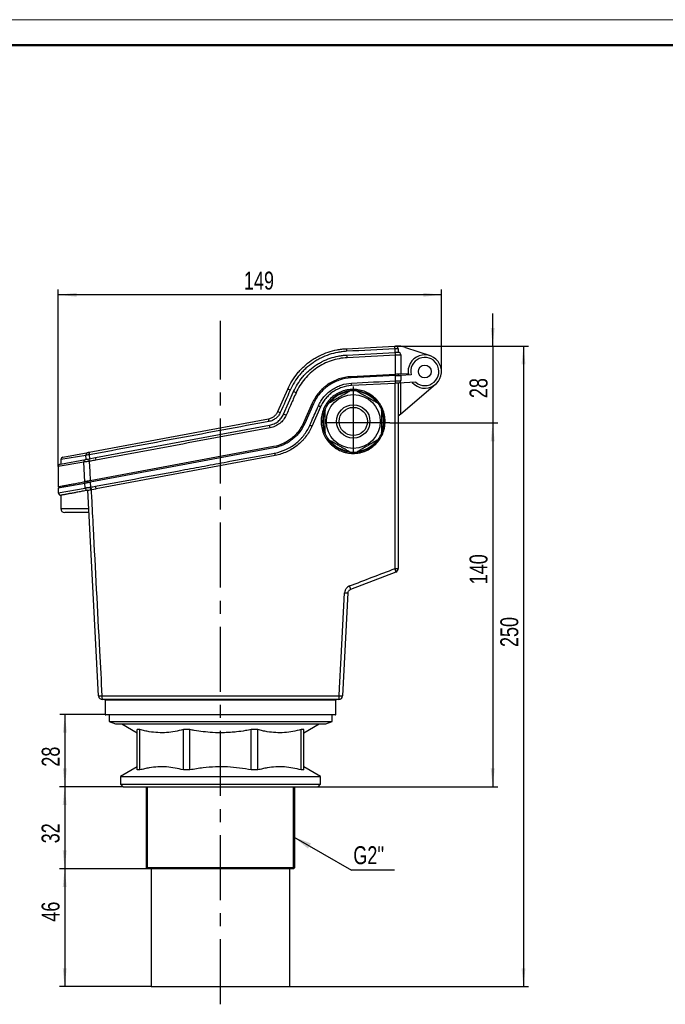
# Model space of a CAD drawing. Header units: millimetres. Extents: x 0 to 420, y 0 to 297.
# Tile 3 of 6: x 168 to 294, y 105 to 297. Entities that reach past the tile are written whole.
import ezdxf

# ---------------------------------------------------------------- set-up
doc = ezdxf.new("R2010")
doc.units = ezdxf.units.MM
doc.header["$PDSIZE"] = -1
doc.linetypes.add('CENTERX2', pattern=[20.32, 12.7, -2.54, 2.54, -2.54])
doc.layers.add('ОСЕВЫЕ', color=7, linetype='Continuous')
doc.styles.add('SLDTEXTSTYLE4', font='TXT', dxfattribs={"width": 0.75})
doc.dimstyles.new('SLDDIMSTYLE0', dxfattribs={"dimtxt": 3.5, "dimasz": 3.556, "dimexe": 0, "dimexo": 0.0625, "dimgap": 0.875, "dimtad": 1, "dimdec": 0, "dimlfac": 2, "dimrnd": 1e-09, "dimzin": 12, "dimdsep": 46, "dimtxsty": 'SLDTEXTSTYLE4', "dimsah": 1, "dimcen": 0.09, "dimadec": 0, "dimazin": 3, "dimtfac": 1, "dimtdec": 0, "dimtofl": 0, "dimtmove": 0, "dimatfit": 3, "dimfxl": 0, "dimfrac": 2, "dimtolj": 1, "dimtzin": 12, "dimarcsym": 0})
doc.dimstyles.new('SLDDIMSTYLE1', dxfattribs={"dimtxt": 3.5, "dimasz": 3.556, "dimexe": 0, "dimexo": 0.0625, "dimgap": 0.875, "dimtad": 1, "dimdec": 0, "dimlfac": 2, "dimrnd": 1e-09, "dimzin": 12, "dimdsep": 46, "dimtxsty": 'SLDTEXTSTYLE4', "dimsah": 1, "dimcen": 0.09, "dimadec": 0, "dimazin": 3, "dimtfac": 1, "dimtdec": 0, "dimtmove": 0, "dimatfit": 0, "dimfxl": 0, "dimfrac": 2, "dimtolj": 1, "dimtzin": 12, "dimarcsym": 0})
doc.dimstyles.new('SLDDIMSTYLE2', dxfattribs={"dimtxt": 0.18, "dimasz": 3.556, "dimexe": 0, "dimexo": 0.0625, "dimgap": 0, "dimtad": 0, "dimtih": 1, "dimtoh": 1, "dimdec": 0, "dimrnd": 1e-09, "dimzin": 0, "dimdsep": 46, "dimtxsty": 'Standard', "dimsah": 1, "dimcen": 0.09, "dimadec": 0, "dimazin": 0, "dimtfac": 3.556, "dimtdec": 0, "dimtofl": 0, "dimtmove": 0, "dimatfit": 3, "dimfxl": 0, "dimfrac": 2, "dimtolj": 1, "dimtzin": 0, "dimarcsym": 0})

# ---------------------------------------------------------------- blocks, each defined once
blk = doc.blocks.new('_D')
at = {"layer": 'ОСЕВЫЕ'}
for p, q in [((175.79, 209.81), (175.79, 244.34)), ((250.49, 228.37), (250.49, 244.34)), ((250.49, 243.34), (175.79, 243.34))]:
    blk.add_line(p, q, dxfattribs=at)
for points in [[(175.79, 243.34), (179.35, 242.95), (179.35, 243.72)], [(250.49, 243.34), (246.93, 243.72), (246.93, 242.95)]]:
    blk.add_solid(points, dxfattribs=at)
at = {"layer": 'ОСЕВЫЕ', "insert": (211.99, 247.85), "char_height": 3.5, "attachment_point": 1, "style": 'SLDTEXTSTYLE4'}
blk.add_mtext('149', dxfattribs=at)
blk = doc.blocks.new('_D_1')
at = {"layer": 'ОСЕВЫЕ'}
for p, q in [((260.49, 233.32), (260.49, 239.67)), ((241.53, 233.32), (261.49, 233.32)), ((260.49, 233.32), (260.49, 218.33)), ((240.46, 218.33), (261.49, 218.33)), ((260.49, 218.33), (260.49, 211.98))]:
    blk.add_line(p, q, dxfattribs=at)
for points in [[(260.49, 233.32), (260.87, 236.88), (260.1, 236.88)], [(260.49, 218.33), (260.1, 214.77), (260.87, 214.77)]]:
    blk.add_solid(points, dxfattribs=at)
at = {"layer": 'ОСЕВЫЕ', "insert": (255.97, 223.18), "char_height": 3.5, "attachment_point": 1, "rotation": 90, "style": 'SLDTEXTSTYLE4'}
blk.add_mtext('28', dxfattribs=at)
blk = doc.blocks.new('_D_2')
at = {"layer": 'ОСЕВЫЕ'}
for p, q in [((240.46, 218.33), (261.49, 218.33)), ((260.49, 218.33), (260.49, 147.37)), ((226.43, 147.37), (261.49, 147.37))]:
    blk.add_line(p, q, dxfattribs=at)
for points in [[(260.49, 218.33), (260.1, 214.77), (260.87, 214.77)], [(260.49, 147.37), (260.87, 150.93), (260.1, 150.93)]]:
    blk.add_solid(points, dxfattribs=at)
at = {"layer": 'ОСЕВЫЕ', "insert": (255.97, 186.86), "char_height": 3.5, "attachment_point": 1, "rotation": 90, "style": 'SLDTEXTSTYLE4'}
blk.add_mtext('140', dxfattribs=at)
blk = doc.blocks.new('_D_3')
at = {"layer": 'ОСЕВЫЕ'}
for p, q in [((241.33, 233.31), (267.49, 233.31)), ((266.49, 233.31), (266.49, 108.37)), ((220.93, 108.37), (267.49, 108.37))]:
    blk.add_line(p, q, dxfattribs=at)
for points in [[(266.49, 233.31), (266.1, 229.75), (266.87, 229.75)], [(266.49, 108.37), (266.87, 111.93), (266.1, 111.93)]]:
    blk.add_solid(points, dxfattribs=at)
at = {"layer": 'ОСЕВЫЕ', "insert": (261.97, 174.62), "char_height": 3.5, "attachment_point": 1, "rotation": 90, "style": 'SLDTEXTSTYLE4'}
blk.add_mtext('250', dxfattribs=at)
blk = doc.blocks.new('_D_4')
at = {"layer": 'ОСЕВЫЕ'}
for p, q in [((184.93, 161.47), (176.08, 161.47)), ((177.08, 161.47), (177.08, 147.37)), ((188.43, 147.37), (176.08, 147.37))]:
    blk.add_line(p, q, dxfattribs=at)
for points in [[(177.08, 161.47), (176.69, 157.92), (177.46, 157.92)], [(177.08, 147.37), (177.46, 150.93), (176.69, 150.93)]]:
    blk.add_solid(points, dxfattribs=at)
at = {"layer": 'ОСЕВЫЕ', "insert": (172.56, 151.28), "char_height": 3.5, "attachment_point": 1, "rotation": 90, "style": 'SLDTEXTSTYLE4'}
blk.add_mtext('28', dxfattribs=at)
blk = doc.blocks.new('_D_5')
at = {"layer": 'ОСЕВЫЕ'}
for p, q in [((188.43, 147.37), (176.04, 147.37)), ((177.04, 147.37), (177.04, 131.37)), ((193.18, 131.37), (176.04, 131.37))]:
    blk.add_line(p, q, dxfattribs=at)
for points in [[(177.04, 147.37), (176.66, 143.82), (177.42, 143.82)], [(177.04, 131.37), (177.42, 134.93), (176.66, 134.93)]]:
    blk.add_solid(points, dxfattribs=at)
at = {"layer": 'ОСЕВЫЕ', "insert": (172.53, 136.33), "char_height": 3.5, "attachment_point": 1, "rotation": 90, "style": 'SLDTEXTSTYLE4'}
blk.add_mtext('32', dxfattribs=at)
blk = doc.blocks.new('_D_6')
at = {"layer": 'ОСЕВЫЕ'}
for p, q in [((193.18, 131.37), (176.04, 131.37)), ((177.04, 131.37), (177.04, 108.37)), ((193.93, 108.37), (176.04, 108.37))]:
    blk.add_line(p, q, dxfattribs=at)
for points in [[(177.04, 131.37), (176.66, 127.82), (177.42, 127.82)], [(177.04, 108.37), (177.42, 111.93), (176.66, 111.93)]]:
    blk.add_solid(points, dxfattribs=at)
at = {"layer": 'ОСЕВЫЕ', "insert": (172.53, 121.04), "char_height": 3.5, "attachment_point": 1, "rotation": 90, "style": 'SLDTEXTSTYLE4'}
blk.add_mtext('46', dxfattribs=at)
blk = doc.blocks.new('SW_NOTE_0_1')
at = {"layer": 'ОСЕВЫЕ', "color": 0}
blk.add_line((8.33, 0), (0, 0), dxfattribs=at)
at = {"layer": 'ОСЕВЫЕ', "color": 0, "insert": (0.33, 4.65), "char_height": 3.5, "attachment_point": 1, "style": 'SLDTEXTSTYLE4'}
blk.add_mtext("G2''", dxfattribs=at)

msp = doc.modelspace()

# ---------------------------------------------------------------- linework, layer by layer
at = {"color": 7, "linetype": 'Continuous', "lineweight": 18}
msp.add_line((0, 297), (420, 297), dxfattribs=at)
at = {"color": 7, "linetype": 'Continuous', "lineweight": 50}
msp.add_line((415, 292), (20, 292), dxfattribs=at)
at = {"color": 7, "linetype": 'Continuous', "lineweight": 25}
for p, q in [((231.95, 232.82), (241.33, 233.31)), ((241.44, 232.06), (241.44, 232.8)), ((241.61, 233.33), (241.53, 233.32)), ((242.06, 232.82), (242.06, 232.1)), ((243.46, 233.07), (248.27, 231.46)), ((232.02, 231.58), (241.41, 232.06)), ((241.41, 232.06), (241.44, 232.06)), ((242.56, 231.6), (242.56, 227.87)), ((241.52, 227.81), (232.85, 227.36)), ((241.52, 227.56), (232.87, 227.11)), ((241.52, 226.54), (241.52, 227.56)), ((242.06, 227.84), (242.06, 227.59)), ((244.01, 227.94), (242.56, 227.87)), ((244.56, 227.72), (242.56, 227.62)), ((242.56, 227.62), (242.56, 226.59)), ((218.59, 220.57), (220.52, 224.95)), ((241.46, 226.06), (232.94, 225.62)), ((242.06, 226.09), (242.06, 189.95)), ((245.47, 226.27), (242.08, 226.09)), ((242.56, 220.12), (242.56, 226.12)), ((242.56, 220.12), (249.34, 225.9)), ((219.73, 220.07), (221.66, 224.44)), ((225.3, 222.16), (223.62, 218.35)), ((225.53, 222.06), (223.85, 218.25)), ((226.9, 221.45), (225.22, 217.64)), ((181.81, 212.62), (216.76, 219.12)), ((242.06, 219.7), (242.56, 220.12)), ((183.07, 211.58), (216.99, 217.89)), ((227.32, 218.4), (227.31, 218.66)), ((217.76, 213.72), (182.02, 207.06)), ((217.81, 213.47), (182.03, 206.81)), ((237.92, 214.83), (237.53, 214.37)), ((176.7, 211.67), (181.6, 212.58)), ((181.23, 211.24), (181.19, 212.06)), ((181.8, 211.35), (183.07, 211.58)), ((181.83, 212.11), (181.87, 211.36)), ((218.08, 212), (183.18, 205.5)), ((175.79, 209.81), (175.79, 205.9)), ((176.2, 210.3), (181.12, 211.22)), ((176.29, 211.18), (176.29, 210.32)), ((180.96, 206.87), (180.76, 210.71)), ((175.79, 205.65), (180.97, 206.61)), ((175.79, 205.65), (175.79, 204.73)), ((178.79, 206.46), (178.79, 206.21)), ((181.02, 205.67), (180.97, 206.61)), ((181.46, 206.96), (181.47, 206.71)), ((182.03, 206.81), (182.08, 205.8)), ((176.29, 204.23), (176.29, 201.62)), ((181.55, 205.2), (181.21, 205.13)), ((183.65, 165.09), (181.55, 205.2)), ((182.18, 205.31), (182.25, 205.33)), ((182.25, 205.33), (183.18, 205.5)), ((181.77, 200.87), (177.04, 200.87)), ((241.58, 189.25), (232.75, 185.85)), ((232.27, 185.19), (231.22, 165.09)), ((184.29, 165.11), (230.56, 165.11)), ((230.47, 164.37), (184.4, 164.37)), ((184.93, 164.27), (184.93, 161.47)), ((229.93, 161.47), (229.93, 164.27)), ((229.83, 161.37), (185.03, 161.37)), ((185.68, 161.37), (185.68, 160.12)), ((229.18, 160.12), (229.18, 161.37)), ((185.68, 160.12), (186.93, 159.62)), ((185.68, 160.12), (229.18, 160.12)), ((186.93, 159.62), (227.93, 159.62)), ((188.18, 159.62), (191.18, 157.89)), ((223.68, 157.89), (226.68, 159.62)), ((227.93, 159.62), (229.18, 160.12)), ((191.71, 158.51), (191.18, 158.51)), ((191.18, 150.64), (191.18, 158.51)), ((191.71, 150.64), (191.71, 158.51)), ((201.45, 158.51), (200.17, 158.51)), ((200.17, 150.64), (200.17, 158.51)), ((201.45, 150.64), (201.45, 158.51)), ((214.7, 158.51), (213.42, 158.51)), ((213.42, 150.64), (213.42, 158.51)), ((214.7, 150.64), (214.7, 158.51)), ((223.68, 158.51), (223.15, 158.51)), ((223.15, 150.64), (223.15, 158.51)), ((223.68, 150.64), (223.68, 158.51)), ((191.18, 151.25), (187.93, 149.37)), ((191.71, 150.64), (191.18, 150.64)), ((201.45, 150.64), (200.17, 150.64)), ((214.7, 150.64), (213.42, 150.64)), ((223.68, 150.64), (223.15, 150.64)), ((226.93, 149.37), (223.68, 151.25)), ((187.93, 149.37), (187.93, 147.87)), ((187.93, 149.37), (226.93, 149.37)), ((226.93, 147.87), (226.93, 149.37)), ((187.93, 147.87), (188.43, 147.37)), ((187.93, 147.87), (226.93, 147.87)), ((188.43, 147.37), (226.43, 147.37)), ((192.93, 147.37), (192.93, 131.62)), ((221.93, 131.62), (221.93, 147.37)), ((226.43, 147.37), (226.93, 147.87)), ((192.93, 131.62), (193.18, 131.37)), ((192.93, 131.62), (221.93, 131.62)), ((221.68, 131.37), (193.18, 131.37)), ((193.93, 131.37), (193.93, 108.37)), ((220.93, 108.37), (220.93, 131.37)), ((221.68, 131.37), (221.93, 131.62)), ((193.93, 108.37), (220.93, 108.37))]:
    msp.add_line(p, q, dxfattribs=at)
at = {"color": 8, "linetype": 'Continuous', "lineweight": 25}
for p, q in [((181.19, 212), (176.29, 211.18)), ((180.76, 210.65), (175.79, 209.81)), ((175.79, 204.73), (181.03, 205.61)), ((176.29, 201.62), (181.73, 201.62)), ((229.93, 164.27), (184.93, 164.27)), ((184.93, 161.47), (229.93, 161.47))]:
    msp.add_line(p, q, dxfattribs=at)
at = {"color": 7, "linetype": 'Continuous', "lineweight": 25, "flags": 128}
for points in [[(241.52, 227.81), (241.52, 230.31), (241.52, 231.55)], [(241.44, 189.93), (241.44, 191.43), (241.44, 197.43), (241.44, 221.42), (241.44, 226.06)], [(181.82, 210.84), (181.92, 208.85), (182.02, 207.06)], [(230.56, 165.11), (230.63, 166.6), (230.95, 172.59), (231.61, 185.21)]]:
    msp.add_lwpolyline(points, dxfattribs=at)
at = {"color": 7, "linetype": 'Continuous', "lineweight": 25}
for centre, radius in [((247.24, 228.37), 1.25), ((233.31, 218.62), 5.25), ((233.31, 218.62), 3.25), ((233.31, 218.62), 2.75)]:
    msp.add_circle(centre, radius, dxfattribs=at)
for centre, radius, start, end in [((230.88, 232.38), 1.16, 356.5405, 22.3752), ((240.59, 232.88), 0.855, 354.2832, 29.9993), ((241.56, 232.82), 0.5, 360, 92.9744), ((241.87, 228.33), 5, 71.4271, 92.9744), ((230.86, 231.12), 1.24, 357.1973, 21.3135), ((240.61, 231.63), 0.914, 355.2007, 28.4659), ((240.76, 231.63), 0.798, 354.1986, 32.7167), ((242.06, 231.6), 0.5, 359.9686, 89.982), ((247.24, 228.37), 3.25, 221.2694, 192.0752), ((247.24, 228.37), 2.75, 230.0611, 193.7481), ((110.37, -25.38), 273.49, 66.1366, 66.2482), ((231.96, 225.93), 1.03, 342.1175, 9.4486), ((240.75, 226.39), 0.784, 334.9597, 11.3379), ((242.06, 226.59), 0.5, 272.9744, 0), ((199.79, 173.9), 55.07, 66.0349, 66.5909), ((233.31, 218.62), 6, 97.5305, 142.2614), ((233.31, 218.62), 6, 83.5565, 96.4435), ((233.31, 218.62), 6, 37.1907, 82.5168), ((222.96, 213.39), 8.98, 63.95, 66.8461), ((233.31, 218.62), 6, 156.5039, 180), ((233.31, 218.62), 6, 143.5565, 156.4435), ((233.31, 218.62), 6, 23.5565, 36.4435), ((233.31, 218.62), 6, 336.7457, 23.1503), ((212.96, 218.03), 3.95, 8.6317, 16.1292), ((233.85, 254.14), 36.87, 245.5578, 246.3786), ((269.87, 332.58), 123.18, 245.9824, 246.229), ((213.03, 216.76), 4.12, 8.7827, 15.9776), ((219.69, 205.98), 12.91, 64.6131, 66.6461), ((233.31, 218.62), 6, 180, 203.4961), ((233.31, 218.62), 6, 203.5565, 216.4435), ((233.31, 218.62), 6, 323.5565, 336.4435), ((233.31, 218.62), 6, 217.5492, 262.7435), ((233.31, 218.62), 6, 276.9903, 323.1727), ((176.79, 211.18), 0.5, 100.5429, 178.9663), ((181.69, 212.09), 0.5, 100.5429, 182.9953), ((182.67, 211.12), 0.899, 165.7285, 198.336), ((182.68, 212.4), 0.898, 165.6776, 198.3496), ((183.98, 211.37), 0.937, 166.775, 198.0541), ((215.02, 211.8), 3.07, 3.7162, 12.7419), ((233.31, 218.62), 6, 263.5565, 276.4435), ((176.29, 209.81), 0.5, 100.5429, 179.0052), ((181.26, 210.74), 0.5, 100.5429, 182.9953), ((181.52, 205.7), 0.5, 182.9954, 272.9253), ((181.52, 205.7), 0.5, 182.9953, 272.917), ((182.62, 205.79), 0.648, 179.9201, 227.1882), ((182.99, 205.85), 0.91, 182.8203, 215.0923), ((183.95, 206.03), 0.934, 183.0112, 214.3838), ((176.29, 204.73), 0.5, 180, 270.6436), ((177.04, 201.62), 0.75, 180, 270), ((241.57, 195.42), 5.49, 268.5546, 275.0565), ((240.37, 189.35), 1.21, 355.0862, 28.4973), ((241.31, 189.95), 0.75, 291.0375, 0), ((231.06, 185.78), 1.69, 2.601, 26.6258), ((232.17, 193.04), 7.85, 265.8916, 270.7187), ((183.73, 173.07), 7.99, 269.406, 274.054), ((184.4, 165.12), 0.75, 182.9953, 270), ((185.71, 164.93), 1.42, 172.9127, 202.9023), ((184.83, 164.27), 0.1, 0, 90), ((230.03, 164.27), 0.1, 90, 180), ((228.88, 164.93), 1.69, 340.8559, 6.0195), ((230.47, 165.12), 0.75, 270, 357.0047), ((231.12, 172.9), 7.81, 265.8753, 270.7553), ((185.03, 161.47), 0.1, 180, 270), ((229.83, 161.47), 0.1, 270, 0)]:
    msp.add_arc(centre, radius, start, end, dxfattribs=at)
at = {"color": 8, "linetype": 'Continuous', "lineweight": 25}
for start, end in [(99.6946, 139.8181), (39.0895, 79.7073), (158.8499, 180), (338.8499, 21.1501), (180, 201.1501), (220.267, 260.5327), (280.2269, 321.0585)]:
    msp.add_arc((233.31, 218.62), 5.9, start, end, dxfattribs=at)
at = {"color": 7, "linetype": 'Continuous', "lineweight": 25}
for points, knots in [([(220.52, 224.95), (220.77, 225.51), (221.05, 226.05), (221.69, 227.08), (222.05, 227.57), (222.63, 228.28), (222.83, 228.51), (223.26, 228.95), (223.48, 229.17), (224.15, 229.78), (224.63, 230.16), (225.37, 230.68), (225.63, 230.84), (226.16, 231.15), (226.43, 231.3), (227.25, 231.71), (227.81, 231.94), (228.95, 232.33), (229.54, 232.49), (230.43, 232.66), (230.74, 232.71), (231.34, 232.78), (231.65, 232.81), (231.95, 232.82)], [0, 0, 0, 0, 0.125, 0.125, 0.25, 0.25, 0.3125, 0.3125, 0.375, 0.375, 0.5, 0.5, 0.5625, 0.5625, 0.625, 0.625, 0.75, 0.75, 0.875, 0.875, 0.9375, 0.9375, 1, 1, 1, 1]), ([(241.33, 233.31), (241.38, 233.31), (241.44, 233.32), (241.51, 233.32), (241.53, 233.32), (241.53, 233.32)], [0, 0, 0, 0, 0.5, 0.5, 1, 1, 1, 1]), ([(242.06, 232.82), (242.06, 232.82), (242, 232.82), (241.83, 232.81), (241.76, 232.81), (241.6, 232.8), (241.52, 232.8), (241.44, 232.8)], [0, 0, 0, 0, 0.5, 0.5, 0.75, 0.75, 1, 1, 1, 1]), ([(232.04, 232.31), (231.74, 232.3), (231.45, 232.27), (230.87, 232.2), (230.57, 232.15), (229.71, 231.99), (229.15, 231.84), (228.04, 231.47), (227.5, 231.24), (226.71, 230.85), (226.45, 230.7), (225.94, 230.41), (225.7, 230.25), (224.97, 229.75), (224.51, 229.39), (223.86, 228.8), (223.65, 228.59), (223.24, 228.16), (223.05, 227.94), (222.48, 227.26), (222.14, 226.79), (221.52, 225.79), (221.25, 225.27), (221.01, 224.73)], [0, 0, 0, 0, 0.0625, 0.0625, 0.125, 0.125, 0.25, 0.25, 0.375, 0.375, 0.4375, 0.4375, 0.5, 0.5, 0.625, 0.625, 0.6875, 0.6875, 0.75, 0.75, 0.875, 0.875, 1, 1, 1, 1]), ([(221.66, 224.44), (221.89, 224.95), (222.15, 225.44), (222.73, 226.37), (223.05, 226.82), (223.58, 227.46), (223.76, 227.67), (224.14, 228.07), (224.34, 228.26), (224.95, 228.82), (225.38, 229.16), (226.06, 229.63), (226.29, 229.78), (226.77, 230.06), (227.01, 230.19), (227.76, 230.57), (228.26, 230.78), (229.3, 231.13), (229.83, 231.27), (230.64, 231.43), (230.92, 231.47), (231.47, 231.54), (231.74, 231.56), (232.02, 231.58)], [0, 0, 0, 0, 0.125, 0.125, 0.25, 0.25, 0.3125, 0.3125, 0.375, 0.375, 0.5, 0.5, 0.5625, 0.5625, 0.625, 0.625, 0.75, 0.75, 0.875, 0.875, 0.9375, 0.9375, 1, 1, 1, 1]), ([(232.1, 231.06), (231.57, 231.04), (231.05, 230.97), (230.01, 230.77), (229.5, 230.64), (228.5, 230.3), (228.01, 230.1), (227.06, 229.63), (226.61, 229.36), (225.73, 228.76), (225.32, 228.43), (224.53, 227.71), (224.17, 227.33), (223.49, 226.51), (223.18, 226.08), (222.62, 225.18), (222.37, 224.71), (222.15, 224.23)], [0, 0, 0, 0, 0.125, 0.125, 0.25, 0.25, 0.375, 0.375, 0.5, 0.5, 0.625, 0.625, 0.75, 0.75, 0.875, 0.875, 1, 1, 1, 1]), ([(242.06, 232.1), (242.06, 232.1), (242.04, 232.1), (241.98, 232.09), (241.94, 232.09), (241.77, 232.08), (241.61, 232.07), (241.44, 232.06)], [0, 0, 0, 0, 0.25, 0.25, 0.5, 0.5, 1, 1, 1, 1]), ([(242.56, 231.6), (242.56, 231.6), (242.53, 231.59), (242.43, 231.59), (242.36, 231.58), (242.18, 231.58), (242.07, 231.57), (241.83, 231.56), (241.7, 231.56), (241.56, 231.55)], [0, 0, 0, 0, 0.25, 0.25, 0.5, 0.5, 0.75, 0.75, 1, 1, 1, 1]), ([(242.23, 232.07), (242.21, 232.07), (242.18, 232.08), (242.14, 232.09), (242.12, 232.09), (242.11, 232.09)], [0, 0, 0, 0, 0.455088, 0.930012, 1, 1, 1, 1]), ([(232.85, 227.36), (232.05, 227.32), (231.26, 227.17), (230.12, 226.78), (229.75, 226.63), (229.03, 226.27), (228.68, 226.06), (228.19, 225.72), (228.03, 225.61), (227.71, 225.36), (227.56, 225.22), (227.11, 224.81), (226.83, 224.52), (226.32, 223.91), (226.08, 223.58), (225.66, 222.89), (225.47, 222.53), (225.3, 222.16)], [0, 0, 0, 0, 0.25, 0.25, 0.375, 0.375, 0.5, 0.5, 0.5625, 0.5625, 0.625, 0.625, 0.75, 0.75, 0.875, 0.875, 1, 1, 1, 1]), ([(232.87, 227.11), (232.08, 227.07), (231.32, 226.93), (230.21, 226.55), (229.85, 226.4), (229.15, 226.05), (228.82, 225.85), (228.33, 225.52), (228.18, 225.41), (227.87, 225.16), (227.72, 225.04), (227.28, 224.64), (227.02, 224.35), (226.52, 223.76), (226.29, 223.44), (225.88, 222.77), (225.69, 222.42), (225.53, 222.06)], [0, 0, 0, 0, 0.25, 0.25, 0.375, 0.375, 0.5, 0.5, 0.5625, 0.5625, 0.625, 0.625, 0.75, 0.75, 0.875, 0.875, 1, 1, 1, 1]), ([(242.56, 227.87), (242.56, 227.87), (242.53, 227.87), (242.43, 227.86), (242.36, 227.86), (242.22, 227.85), (242.17, 227.85), (242.05, 227.84), (241.99, 227.84), (241.8, 227.83), (241.67, 227.82), (241.52, 227.81)], [0, 0, 0, 0, 0.25, 0.25, 0.5, 0.5, 0.625, 0.625, 0.75, 0.75, 1, 1, 1, 1]), ([(241.52, 227.56), (241.67, 227.57), (241.8, 227.58), (242.06, 227.59), (242.17, 227.6), (242.31, 227.6), (242.35, 227.61), (242.43, 227.61), (242.46, 227.61), (242.53, 227.62), (242.56, 227.62), (242.56, 227.62)], [0, 0, 0, 0, 0.25, 0.25, 0.5, 0.5, 0.625, 0.625, 0.75, 0.75, 1, 1, 1, 1]), ([(226.49, 221.64), (226.63, 221.96), (226.8, 222.27), (227.16, 222.86), (227.36, 223.14), (227.81, 223.67), (228.04, 223.92), (228.56, 224.39), (228.83, 224.6), (229.4, 224.99), (229.69, 225.16), (230.31, 225.47), (230.63, 225.61), (231.61, 225.94), (232.29, 226.07), (232.98, 226.1)], [0, 0, 0, 0, 0.125, 0.125, 0.25, 0.25, 0.375, 0.375, 0.5, 0.5, 0.625, 0.625, 0.75, 0.75, 1, 1, 1, 1]), ([(232.94, 225.62), (232.3, 225.58), (231.67, 225.46), (230.76, 225.15), (230.46, 225.03), (229.88, 224.74), (229.61, 224.58), (229.08, 224.22), (228.83, 224.01), (228.35, 223.58), (228.13, 223.34), (227.72, 222.85), (227.53, 222.59), (227.19, 222.04), (227.03, 221.75), (226.9, 221.45)], [0, 0, 0, 0, 0.25, 0.25, 0.375, 0.375, 0.5, 0.5, 0.625, 0.625, 0.75, 0.75, 0.875, 0.875, 1, 1, 1, 1]), ([(237.67, 214.2), (237.52, 214.05), (237.37, 213.91), (237.05, 213.65), (236.88, 213.53), (236.37, 213.19), (236.01, 213), (235.45, 212.77), (235.26, 212.7), (234.86, 212.59), (234.67, 212.54), (234.07, 212.42), (233.67, 212.38), (233.05, 212.38), (232.85, 212.4), (232.44, 212.44), (232.04, 212.5), (231.65, 212.6), (231.26, 212.72), (231.06, 212.79), (230.5, 213.02), (230.14, 213.22), (229.63, 213.55), (229.47, 213.68), (229.15, 213.94), (229, 214.08), (228.57, 214.51), (228.31, 214.83), (227.97, 215.34), (227.86, 215.51), (227.67, 215.88), (227.58, 216.06), (227.35, 216.63), (227.23, 217.02), (227.11, 217.63), (227.08, 217.83), (227.05, 218.24), (227.04, 218.44), (227.04, 218.85), (227.05, 219.05), (227.09, 219.46), (227.12, 219.67), (227.24, 220.27), (227.36, 220.66), (227.68, 221.42), (227.87, 221.79), (228.33, 222.47), (228.6, 222.79), (229.18, 223.36), (229.5, 223.62), (230.01, 223.96), (230.19, 224.06), (230.55, 224.26), (230.74, 224.34), (231.11, 224.49), (231.3, 224.56), (231.69, 224.68), (231.89, 224.73), (232.5, 224.84), (232.9, 224.88), (233.51, 224.88), (233.71, 224.87), (234.12, 224.82), (234.32, 224.79), (234.92, 224.67), (235.31, 224.55), (235.87, 224.32), (236.05, 224.23), (236.41, 224.03), (236.59, 223.93), (237.09, 223.59), (237.4, 223.33), (237.84, 222.9), (237.97, 222.75), (238.23, 222.43), (238.47, 222.1), (238.68, 221.75), (238.87, 221.39), (238.96, 221.21), (239.2, 220.64), (239.32, 220.25), (239.43, 219.65), (239.46, 219.44), (239.5, 219.03), (239.51, 218.83), (239.51, 218.21), (239.47, 217.81), (239.35, 217.2), (239.3, 217), (239.18, 216.61), (239.11, 216.42), (238.88, 215.85), (238.68, 215.49), (238.22, 214.8), (237.96, 214.49), (237.67, 214.2)], [0, 0, 0, 0, 0.015625, 0.015625, 0.03125, 0.03125, 0.0625, 0.0625, 0.078125, 0.078125, 0.09375, 0.09375, 0.125, 0.125, 0.140625, 0.140625, 0.15625, 0.171875, 0.171875, 0.1875, 0.1875, 0.21875, 0.21875, 0.234375, 0.234375, 0.25, 0.25, 0.28125, 0.28125, 0.296875, 0.296875, 0.3125, 0.3125, 0.34375, 0.34375, 0.359375, 0.359375, 0.375, 0.375, 0.390625, 0.390625, 0.40625, 0.40625, 0.4375, 0.4375, 0.46875, 0.46875, 0.5, 0.5, 0.53125, 0.53125, 0.546875, 0.546875, 0.5625, 0.5625, 0.578125, 0.578125, 0.59375, 0.59375, 0.625, 0.625, 0.640625, 0.640625, 0.65625, 0.65625, 0.6875, 0.6875, 0.703125, 0.703125, 0.71875, 0.71875, 0.75, 0.75, 0.765625, 0.765625, 0.78125, 0.796875, 0.796875, 0.8125, 0.8125, 0.84375, 0.84375, 0.859375, 0.859375, 0.875, 0.875, 0.90625, 0.90625, 0.921875, 0.921875, 0.9375, 0.9375, 0.96875, 0.96875, 1, 1, 1, 1]), ([(242.08, 226.09), (242.08, 226.09), (242.02, 226.09), (241.85, 226.08), (241.78, 226.07), (241.63, 226.07), (241.55, 226.06), (241.46, 226.06)], [0, 0, 0, 0, 0.5, 0.5, 0.75, 0.75, 1, 1, 1, 1]), ([(241.52, 226.54), (241.67, 226.55), (241.8, 226.55), (242.06, 226.56), (242.17, 226.57), (242.31, 226.57), (242.35, 226.58), (242.43, 226.58), (242.46, 226.58), (242.53, 226.59), (242.56, 226.59), (242.56, 226.59)], [0, 0, 0, 0, 0.25, 0.25, 0.5, 0.5, 0.625, 0.625, 0.75, 0.75, 1, 1, 1, 1]), ([(222.15, 224.23), (221.97, 223.8), (221.78, 223.38), (221.59, 222.95), (221.45, 222.65), (221.32, 222.34), (221.18, 222.04), (220.86, 221.31), (220.54, 220.58), (220.22, 219.85)], [0, 0, 0, 0, 0.002783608, 0.002783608, 0.002783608, 0.004784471, 0.004784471, 0.004784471, 0.009569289, 0.009569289, 0.009569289, 0.009569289]), ([(228.48, 222.19), (228.72, 222.33), (229.22, 222.62), (229.96, 223.04), (230.66, 223.45), (231.32, 223.83), (231.99, 224.21), (232.42, 224.46), (232.63, 224.59)], [0, 0, 0, 0, 0.1870435, 0.3791815, 0.5227375, 0.6707782, 0.8335196, 1, 1, 1, 1]), ([(233.98, 224.59), (234.22, 224.45), (234.72, 224.16), (235.46, 223.73), (236.16, 223.33), (236.82, 222.95), (237.49, 222.56), (237.92, 222.31), (238.13, 222.19)], [0, 0, 0, 0, 0.187044, 0.379182, 0.522738, 0.670778, 0.83352, 1, 1, 1, 1]), ([(224.8, 217.83), (224.94, 218.14), (225.07, 218.44), (225.21, 218.74), (225.63, 219.71), (226.06, 220.68), (226.49, 221.64)], [0, 0, 0, 0, 0.002, 0.002, 0.002, 0.008339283, 0.008339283, 0.008339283, 0.008339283]), ([(227.81, 216.23), (227.81, 216.46), (227.81, 216.93), (227.81, 217.66), (227.81, 218.41), (227.81, 219.13), (227.81, 219.85), (227.81, 220.48), (227.81, 220.86), (227.81, 221.02)], [0, 0, 0, 0, 0.15609, 0.311937, 0.456538, 0.601082, 0.745047, 0.889207, 1, 1, 1, 1]), ([(238.81, 221.02), (238.81, 220.79), (238.81, 220.32), (238.81, 219.59), (238.81, 218.85), (238.81, 218.12), (238.81, 217.41), (238.81, 216.78), (238.81, 216.39), (238.81, 216.23)], [0, 0, 0, 0, 0.154673, 0.311923, 0.454384, 0.60109, 0.743544, 0.889214, 1, 1, 1, 1]), ([(216.76, 219.12), (216.96, 219.16), (217.15, 219.22), (217.43, 219.35), (217.52, 219.39), (217.69, 219.5), (217.77, 219.56), (217.93, 219.68), (218.01, 219.75), (218.15, 219.89), (218.22, 219.97), (218.4, 220.21), (218.5, 220.38), (218.59, 220.57)], [0, 0, 0, 0, 0.25, 0.25, 0.375, 0.375, 0.5, 0.5, 0.625, 0.625, 0.75, 0.75, 1, 1, 1, 1]), ([(219.07, 220.36), (218.97, 220.13), (218.85, 219.92), (218.62, 219.63), (218.54, 219.54), (218.37, 219.37), (218.28, 219.29), (218.09, 219.14), (217.99, 219.07), (217.78, 218.94), (217.67, 218.89), (217.34, 218.74), (217.11, 218.66), (216.87, 218.62)], [0, 0, 0, 0, 0.25, 0.25, 0.375, 0.375, 0.5, 0.5, 0.625, 0.625, 0.75, 0.75, 1, 1, 1, 1]), ([(216.99, 217.89), (217.29, 217.95), (217.58, 218.04), (217.99, 218.23), (218.12, 218.3), (218.38, 218.46), (218.51, 218.55), (218.75, 218.73), (218.86, 218.83), (219.07, 219.05), (219.17, 219.17), (219.45, 219.53), (219.61, 219.79), (219.73, 220.07)], [0, 0, 0, 0, 0.25, 0.25, 0.375, 0.375, 0.5, 0.5, 0.625, 0.625, 0.75, 0.75, 1, 1, 1, 1]), ([(220.22, 219.85), (220.08, 219.53), (219.9, 219.24), (219.47, 218.69), (219.23, 218.45), (218.82, 218.13), (218.68, 218.03), (218.39, 217.85), (218.23, 217.77), (217.76, 217.56), (217.44, 217.45), (217.1, 217.39)], [0, 0, 0, 0, 0.25, 0.25, 0.5, 0.5, 0.625, 0.625, 0.75, 0.75, 1, 1, 1, 1]), ([(239.24, 219.37), (239.26, 219.2), (239.31, 218.87), (239.31, 218.38), (239.27, 218.07), (239.26, 217.93)], [0, 0, 0, 0, 0.353682, 0.701433, 1, 1, 1, 1]), ([(216.87, 218.62), (213.94, 218.08), (211.01, 217.53), (205.15, 216.44), (202.22, 215.9), (196.38, 214.82), (193.45, 214.27), (187.63, 213.19), (184.72, 212.65), (181.83, 212.11)], [0, 0, 0, 0, 0.25, 0.25, 0.5, 0.5, 0.75, 0.75, 1, 1, 1, 1]), ([(217.1, 217.39), (214.26, 216.86), (211.41, 216.34), (205.73, 215.28), (202.89, 214.75), (197.22, 213.7), (194.38, 213.17), (188.73, 212.12), (185.9, 211.6), (183.09, 211.08)], [0, 0, 0, 0, 0.25, 0.25, 0.5, 0.5, 0.75, 0.75, 1, 1, 1, 1]), ([(223.62, 218.35), (223.35, 217.75), (223.02, 217.2), (222.53, 216.56), (222.43, 216.43), (222.21, 216.19), (222.1, 216.07), (221.76, 215.72), (221.52, 215.51), (221.01, 215.11), (220.75, 214.92), (220.2, 214.59), (219.91, 214.43), (219.02, 214.03), (218.41, 213.84), (217.76, 213.72)], [0, 0, 0, 0, 0.25, 0.25, 0.3125, 0.3125, 0.375, 0.375, 0.5, 0.5, 0.625, 0.625, 0.75, 0.75, 1, 1, 1, 1]), ([(223.85, 218.25), (223.57, 217.63), (223.23, 217.06), (222.72, 216.4), (222.62, 216.27), (222.4, 216.02), (222.28, 215.9), (221.93, 215.54), (221.68, 215.32), (221.16, 214.91), (220.89, 214.72), (220.32, 214.37), (220.02, 214.21), (219.11, 213.79), (218.47, 213.59), (217.81, 213.47)], [0, 0, 0, 0, 0.25, 0.25, 0.3125, 0.3125, 0.375, 0.375, 0.5, 0.5, 0.625, 0.625, 0.75, 0.75, 1, 1, 1, 1]), ([(218.02, 212.47), (218.76, 212.61), (219.47, 212.84), (220.5, 213.3), (220.83, 213.48), (221.47, 213.87), (221.78, 214.08), (222.37, 214.54), (222.64, 214.79), (223.04, 215.19), (223.17, 215.33), (223.42, 215.62), (223.54, 215.76), (224.11, 216.5), (224.5, 217.14), (224.8, 217.83)], [0, 0, 0, 0, 0.25, 0.25, 0.375, 0.375, 0.5, 0.5, 0.625, 0.625, 0.6875, 0.6875, 0.75, 0.75, 1, 1, 1, 1]), ([(225.22, 217.64), (224.9, 216.91), (224.49, 216.24), (223.89, 215.46), (223.77, 215.31), (223.51, 215.01), (223.37, 214.86), (222.95, 214.44), (222.66, 214.18), (222.04, 213.69), (221.72, 213.47), (221.05, 213.06), (220.7, 212.87), (219.62, 212.38), (218.87, 212.14), (218.08, 212)], [0, 0, 0, 0, 0.25, 0.25, 0.3125, 0.3125, 0.375, 0.375, 0.5, 0.5, 0.625, 0.625, 0.75, 0.75, 1, 1, 1, 1]), ([(232.63, 212.66), (232.39, 212.8), (231.89, 213.09), (231.15, 213.52), (230.45, 213.92), (229.79, 214.3), (229.12, 214.69), (228.7, 214.94), (228.48, 215.06)], [0, 0, 0, 0, 0.187044, 0.379182, 0.522738, 0.670778, 0.83352, 1, 1, 1, 1]), ([(238.13, 215.06), (237.89, 214.92), (237.39, 214.63), (236.65, 214.21), (235.95, 213.8), (235.29, 213.42), (234.62, 213.04), (234.2, 212.79), (233.98, 212.66)], [0, 0, 0, 0, 0.187044, 0.379182, 0.522738, 0.670778, 0.83352, 1, 1, 1, 1]), ([(181.17, 211.23), (181.17, 211.23), (181.18, 211.23), (181.25, 211.24), (181.29, 211.25), (181.46, 211.28), (181.63, 211.31), (181.8, 211.35)], [0, 0, 0, 0, 0.25, 0.25, 0.5, 0.5, 1, 1, 1, 1]), ([(181.83, 212.11), (181.65, 212.1), (181.49, 212.08), (181.31, 212.07), (181.27, 212.07), (181.2, 212.06), (181.19, 212.06), (181.19, 212.06)], [0, 0, 0, 0, 0.5, 0.5, 0.75, 0.75, 1, 1, 1, 1]), ([(181.6, 212.58), (181.6, 212.58), (181.62, 212.58), (181.7, 212.6), (181.75, 212.61), (181.81, 212.62)], [0, 0, 0, 0, 0.5, 0.5, 1, 1, 1, 1]), ([(183.02, 205.98), (185.92, 206.52), (188.82, 207.06), (194.64, 208.14), (197.56, 208.68), (201.94, 209.49), (203.4, 209.76), (206.32, 210.3), (207.78, 210.58), (212.17, 211.39), (215.09, 211.93), (218.02, 212.47)], [0, 0, 0, 0, 0.25, 0.25, 0.5, 0.5, 0.625, 0.625, 0.75, 0.75, 1, 1, 1, 1]), ([(181.82, 210.84), (181.75, 210.83), (181.67, 210.82), (181.53, 210.8), (181.47, 210.8), (181.34, 210.78), (181.28, 210.77), (181.16, 210.76), (181.11, 210.75), (181.01, 210.74), (180.97, 210.73), (180.9, 210.72), (180.86, 210.72), (180.79, 210.71), (180.76, 210.71), (180.76, 210.71)], [0, 0, 0, 0, 0.125, 0.125, 0.25, 0.25, 0.375, 0.375, 0.5, 0.5, 0.625, 0.625, 0.75, 0.75, 1, 1, 1, 1]), ([(183.09, 211.08), (182.77, 211.02), (182.44, 210.96), (182.12, 210.9), (182.02, 210.88), (181.92, 210.86), (181.82, 210.84)], [0, 0, 0, 0, 0.002000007, 0.002000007, 0.002000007, 0.002616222, 0.002616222, 0.002616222, 0.002616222]), ([(175.79, 205.9), (175.79, 205.9), (175.81, 205.91), (175.91, 205.93), (175.99, 205.94), (176.2, 205.98), (176.34, 206.01), (176.69, 206.07), (176.9, 206.11), (177.38, 206.2), (177.64, 206.25), (178.23, 206.36), (178.55, 206.42), (179.22, 206.54), (179.56, 206.61), (180.26, 206.74), (180.62, 206.8), (180.96, 206.87)], [0, 0, 0, 0, 0.125, 0.125, 0.25, 0.25, 0.375, 0.375, 0.5, 0.5, 0.625, 0.625, 0.75, 0.75, 0.875, 0.875, 1, 1, 1, 1]), ([(182.02, 207.06), (181.87, 207.04), (181.73, 207.01), (181.54, 206.97), (181.48, 206.96), (181.36, 206.94), (181.31, 206.93), (181.21, 206.91), (181.17, 206.91), (181.1, 206.89), (181.06, 206.89), (181.01, 206.88), (180.99, 206.87), (180.97, 206.87), (180.96, 206.87), (180.96, 206.87)], [0, 0, 0, 0, 0.25, 0.25, 0.375, 0.375, 0.5, 0.5, 0.625, 0.625, 0.75, 0.75, 0.875, 0.875, 1, 1, 1, 1]), ([(180.97, 206.61), (180.97, 206.61), (181, 206.62), (181.08, 206.63), (181.11, 206.64), (181.18, 206.65), (181.23, 206.66), (181.32, 206.68), (181.38, 206.69), (181.49, 206.71), (181.55, 206.72), (181.68, 206.75), (181.75, 206.76), (181.89, 206.78), (181.96, 206.8), (182.03, 206.81)], [0, 0, 0, 0, 0.25, 0.25, 0.375, 0.375, 0.5, 0.5, 0.625, 0.625, 0.75, 0.75, 0.875, 0.875, 1, 1, 1, 1]), ([(181.02, 205.67), (181.02, 205.67), (181.05, 205.67), (181.11, 205.68), (181.14, 205.68), (181.21, 205.69), (181.25, 205.7), (181.33, 205.71), (181.38, 205.71), (181.48, 205.73), (181.54, 205.73), (181.71, 205.76), (181.84, 205.77), (181.97, 205.79)], [0, 0, 0, 0, 0.25, 0.25, 0.375, 0.375, 0.5, 0.5, 0.625, 0.625, 0.75, 0.75, 1, 1, 1, 1]), ([(181.21, 205.13), (181.05, 205.1), (180.72, 205.04), (180.26, 204.96), (179.83, 204.88), (179.43, 204.8), (179.05, 204.73), (178.68, 204.66), (178.33, 204.6), (178, 204.54), (177.69, 204.48), (177.41, 204.43), (177.16, 204.38), (176.94, 204.34), (176.74, 204.31), (176.53, 204.27), (176.39, 204.24), (176.31, 204.23), (176.28, 204.22), (176.29, 204.23), (176.3, 204.23)], [0, 0, 0, 0, 0.064543, 0.12957, 0.183099, 0.236998, 0.292073, 0.347557, 0.400959, 0.454739, 0.509722, 0.565126, 0.617753, 0.671151, 0.724944, 0.77955, 0.883788, 0.936714, 0.990429, 1, 1, 1, 1]), ([(181.55, 205.2), (181.55, 205.2), (181.57, 205.2), (181.63, 205.21), (181.68, 205.22), (181.85, 205.25), (182.01, 205.28), (182.18, 205.31)], [0, 0, 0, 0, 0.25, 0.25, 0.5, 0.5, 1, 1, 1, 1]), ([(182.18, 205.31), (182.21, 204.81), (182.24, 204.32), (182.26, 203.82), (182.37, 201.82), (182.47, 199.82), (182.58, 197.83), (183, 189.84), (183.41, 181.85), (183.83, 173.86), (183.99, 170.94), (184.14, 168.02), (184.29, 165.11)], [0, 0, 0, 0, 0.003, 0.003, 0.003, 0.015, 0.015, 0.015, 0.063, 0.063, 0.063, 0.08054283, 0.08054283, 0.08054283, 0.08054283]), ([(232.57, 186.53), (232.44, 186.48), (232.31, 186.41), (232.14, 186.28), (232.09, 186.23), (231.99, 186.13), (231.94, 186.07), (231.86, 185.96), (231.82, 185.9), (231.75, 185.77), (231.72, 185.7), (231.65, 185.5), (231.62, 185.36), (231.61, 185.21)], [0, 0, 0, 0, 0.25, 0.25, 0.375, 0.375, 0.5, 0.5, 0.625, 0.625, 0.75, 0.75, 1, 1, 1, 1]), ([(232.27, 185.19), (232.28, 185.27), (232.29, 185.34), (232.34, 185.47), (232.37, 185.54), (232.46, 185.65), (232.51, 185.71), (232.62, 185.79), (232.69, 185.83), (232.75, 185.85)], [0, 0, 0, 0, 0.25, 0.25, 0.5, 0.5, 0.75, 0.75, 1, 1, 1, 1]), ([(200.17, 158.51), (199.63, 158.37), (198.55, 158.1), (196.9, 157.89), (195.22, 157.88), (193.79, 158.04), (192.62, 158.27), (192.02, 158.43), (191.71, 158.51)], [0, 0, 0, 0, 0.19329, 0.386539, 0.584672, 0.782822, 0.891323, 1, 1, 1, 1]), ([(213.42, 158.51), (213.04, 158.44), (212.08, 158.26), (210.74, 158.07), (209.38, 157.95), (207.81, 157.88), (206.02, 157.9), (204.05, 158.08), (202.59, 158.29), (201.74, 158.45), (201.45, 158.51)], [0, 0, 0, 0, 0.096314, 0.241164, 0.337975, 0.435878, 0.633658, 0.782847, 0.927545, 1, 1, 1, 1]), ([(223.15, 158.51), (222.61, 158.37), (221.53, 158.1), (219.88, 157.89), (218.2, 157.88), (216.77, 158.04), (215.6, 158.27), (215, 158.43), (214.7, 158.51)], [0, 0, 0, 0, 0.19329, 0.386539, 0.584672, 0.782822, 0.891323, 1, 1, 1, 1]), ([(200.17, 150.64), (199.63, 150.77), (198.55, 151.05), (196.9, 151.25), (195.22, 151.27), (193.79, 151.11), (192.62, 150.88), (192.02, 150.72), (191.71, 150.64)], [0, 0, 0, 0, 0.19329, 0.386539, 0.584672, 0.782822, 0.891323, 1, 1, 1, 1]), ([(213.42, 150.64), (212.65, 150.77), (211.13, 151.05), (208.79, 151.25), (206.42, 151.27), (204.39, 151.11), (202.74, 150.88), (201.88, 150.72), (201.45, 150.64)], [0, 0, 0, 0, 0.192755, 0.386538, 0.583985, 0.782824, 0.891324, 1, 1, 1, 1]), ([(223.15, 150.64), (222.61, 150.77), (221.53, 151.05), (219.88, 151.25), (218.2, 151.27), (216.77, 151.11), (215.6, 150.88), (215, 150.72), (214.7, 150.64)], [0, 0, 0, 0, 0.19329, 0.386539, 0.584672, 0.782822, 0.891323, 1, 1, 1, 1])]:
    msp.add_open_spline(points, degree=3, knots=knots, dxfattribs=at)
for points in [[(241.44, 232.8), (238.31, 232.64), (235.18, 232.47), (232.04, 232.31)], [(241.52, 231.55), (238.39, 231.39), (235.25, 231.23), (232.1, 231.06)], [(241.56, 231.55), (241.55, 231.55), (241.53, 231.55), (241.52, 231.55)], [(242.56, 231.6), (242.56, 231.6), (242.56, 231.6), (242.56, 231.6)], [(232.98, 226.1), (235.84, 226.25), (238.68, 226.4), (241.52, 226.54)], [(221.01, 224.73), (220.36, 223.27), (219.72, 221.81), (219.07, 220.36)], [(181.12, 211.22), (181.14, 211.22), (181.15, 211.23), (181.17, 211.23)], [(181.97, 205.79), (182.01, 205.8), (182.05, 205.8), (182.08, 205.8)], [(182.08, 205.8), (182.4, 205.86), (182.71, 205.92), (183.02, 205.98)], [(181.55, 205.2), (181.55, 205.2), (181.55, 205.2), (181.55, 205.2)], [(232.57, 186.53), (235.54, 187.67), (238.49, 188.8), (241.44, 189.93)]]:
    msp.add_open_spline(points, degree=3, dxfattribs=at)
at = {"color": 7, "linetype": 'Continuous', "lineweight": 0}
msp.add_point((250.49, 228.37), dxfattribs=at)
at = {"layer": 'ОСЕВЫЕ', "linetype": 'CENTERX2'}
for p, q in [((207.43, 104.92), (207.43, 238.28)), ((233.31, 225.45), (233.31, 211.21)), ((240.46, 218.33), (226.27, 218.33))]:
    msp.add_line(p, q, dxfattribs=at)
at = {"layer": 'ОСЕВЫЕ'}
for p, q in [((193.18, 131.37), (193.18, 147.37)), ((221.68, 131.37), (221.68, 147.37))]:
    msp.add_line(p, q, dxfattribs=at)

# ---------------------------------------------------------------- block references
msp.add_blockref('SW_NOTE_0_1', (232.98, 131.11), dxfattribs=at)

# ---------------------------------------------------------------- dimensions: what is measured, and where the dimension line sits
dim = msp.add_linear_dim(base=(175.79, 243.34), p1=(250.49, 228.37), p2=(175.79, 209.81), dimstyle='SLDDIMSTYLE0', dxfattribs=at)
dim.commit()
dim.dimension.update_dxf_attribs({"geometry": '_D', "text_midpoint": (215.87, 243.34), "dimtype": 160})
for base, p1, p2, text, dimstyle, picture, middle in [((260.49, 218.33), (241.53, 233.32), (240.46, 218.33), '28', 'SLDDIMSTYLE1', '_D_1', (260.49, 225.77)), ((260.49, 147.37), (240.46, 218.33), (226.43, 147.37), '140', 'SLDDIMSTYLE0', '_D_2', (260.49, 190.74))]:
    dim = msp.add_linear_dim(base=base, p1=p1, p2=p2, angle=90, text=text, dimstyle=dimstyle, dxfattribs=at)
    dim.commit()
    dim.dimension.update_dxf_attribs({"geometry": picture, "text_midpoint": middle, "dimtype": 160})
for base, p1, p2, picture, middle in [((266.49, 108.37), (241.33, 233.31), (220.93, 108.37), '_D_3', (266.49, 178.49)), ((177.08, 147.37), (184.93, 161.47), (188.43, 147.37), '_D_4', (177.08, 153.86)), ((177.04, 131.37), (188.43, 147.37), (193.18, 131.37), '_D_5', (177.04, 138.91)), ((177.04, 108.37), (193.18, 131.37), (193.93, 108.37), '_D_6', (177.04, 123.62))]:
    dim = msp.add_linear_dim(base=base, p1=p1, p2=p2, angle=90, dimstyle='SLDDIMSTYLE0', dxfattribs=at)
    dim.commit()
    dim.dimension.update_dxf_attribs({"geometry": picture, "text_midpoint": middle, "dimtype": 160})

# ---------------------------------------------------------------- leaders
msp.add_leader([(221.68, 137.57), (232.98, 131.11)], dimstyle='SLDDIMSTYLE2', dxfattribs=at)

doc.saveas('drawing.dxf')
